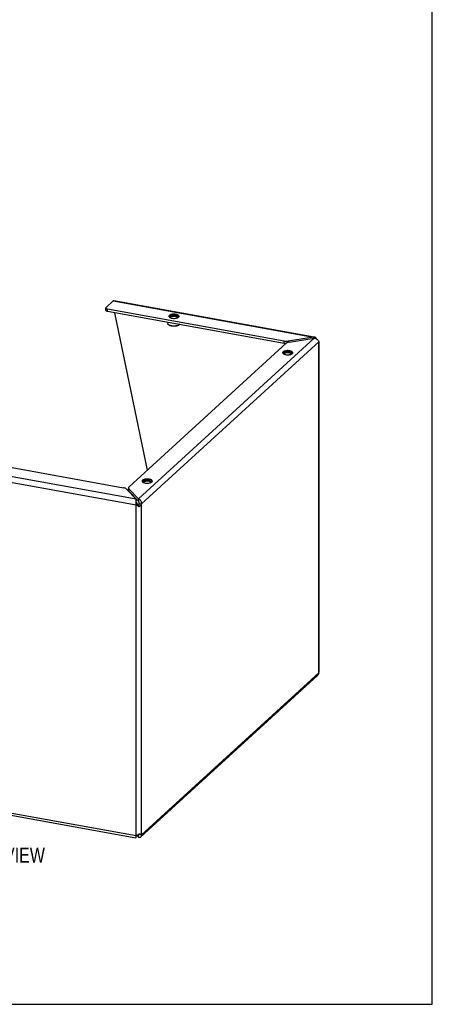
# Model space of a CAD drawing. Header units: inches. Extents: x 0 to 78.6, y 0 to 60.7.
# Tile 3 of 3: x 61.8 to 78.6, y 0 to 39.9. Entities that reach past the tile are written whole.
import ezdxf

# ---------------------------------------------------------------- set-up
doc = ezdxf.new("R2010")
doc.units = ezdxf.units.IN
doc.header["$LTSCALE"] = 4.321429
doc.header["$MEASUREMENT"] = 0
doc.layers.get('0').update_dxf_attribs({"linetype": 'CONTINUOUS'})
doc.layers.add('DIMENSIONS', color=7, linetype='CONTINUOUS')
doc.styles.get("Standard").update_dxf_attribs({"font": 'txt', "width": 0.8})

msp = doc.modelspace()

# ---------------------------------------------------------------- linework, layer by layer
at = {"color": 7, "linetype": 'Continuous'}
for p, q in [((78.571, 0), (78.571, 60.714)), ((65.337, 28.116), (65.337, 28.211)), ((65.412, 28.07), (65.412, 28.165)), ((72.565, 26.774), (65.412, 28.07)), ((67.03, 21.645), (65.701, 28.017)), ((68.184, 27.949), (68.184, 27.904)), ((67.85, 27.628), (67.85, 27.577)), ((67.885, 27.524), (67.876, 27.531)), ((68.153, 27.878), (68.164, 27.876)), ((68.315, 27.524), (68.324, 27.531)), ((68.324, 27.531), (68.321, 27.529)), ((72.565, 26.774), (72.565, 26.869)), ((72.593, 26.77), (72.565, 26.774)), ((72.734, 26.818), (72.734, 26.867)), ((73.749, 27.026), (73.749, 26.979)), ((72.764, 26.403), (72.775, 26.401)), ((72.795, 26.474), (72.795, 26.429)), ((67.07, 21.201), (67.08, 21.199)), ((67.101, 21.272), (67.101, 21.226)), ((66.26, 20.827), (66.26, 20.89)), ((66.274, 20.795), (66.274, 20.89)), ((66.664, 20.382), (66.274, 20.795)), ((66.563, 20.461), (66.563, 20.409)), ((66.664, 20.477), (66.664, 20.382)), ((66.565, 20.235), (66.607, 20.274)), ((66.649, 20.206), (66.639, 20.221)), ((66.655, 20.199), (66.649, 20.206)), ((66.663, 20.212), (66.655, 20.198)), ((66.663, 20.19), (66.655, 20.199)), ((66.693, 20.158), (66.663, 20.19)), ((66.681, 20.256), (66.676, 20.241)), ((66.69, 20.286), (66.785, 20.269)), ((66.563, 6.758), (66.563, 6.811)), ((66.652, 6.882), (66.664, 6.869)), ((66.687, 6.89), (66.664, 6.869)), ((66.664, 6.774), (66.664, 6.869)), ((66.683, 6.903), (66.686, 6.897)), ((66.686, 6.897), (66.692, 6.881)), ((66.785, 6.87), (66.69, 6.887)), ((0, 0), (78.571, 0))]:
    msp.add_line(p, q, dxfattribs=at)
at = {"color": 3, "linetype": 'Continuous'}
for p, q in [((65.348, 28.232), (65.636, 28.495)), ((65.636, 28.495), (73.749, 27.026)), ((65.666, 28.507), (73.779, 27.038)), ((72.565, 26.869), (65.412, 28.165)), ((67.902, 27.85), (67.915, 27.836)), ((67.915, 27.836), (67.933, 27.823)), ((68.191, 27.797), (68.221, 27.805)), ((68.221, 27.805), (68.249, 27.814)), ((68.249, 27.814), (68.271, 27.826)), ((68.271, 27.826), (68.289, 27.839)), ((68.289, 27.839), (68.3, 27.852)), ((66.279, 20.959), (72.65, 26.779)), ((73.788, 26.985), (66.664, 20.477)), ((66.785, 20.269), (73.971, 26.834)), ((73.749, 27.026), (72.734, 26.867)), ((72.772, 26.827), (73.788, 26.985)), ((73.971, 13.435), (73.971, 26.834)), ((73.978, 26.83), (73.971, 26.834)), ((73.972, 26.815), (73.974, 26.81)), ((73.985, 13.502), (73.985, 26.821)), ((72.513, 26.375), (72.526, 26.361)), ((72.526, 26.361), (72.544, 26.348)), ((72.802, 26.322), (72.833, 26.33)), ((72.833, 26.33), (72.86, 26.339)), ((72.86, 26.339), (72.882, 26.351)), ((72.882, 26.351), (72.9, 26.364)), ((72.9, 26.364), (72.912, 26.377)), ((58.904, 22.22), (66.058, 20.924)), ((58.383, 21.717), (66.565, 20.235)), ((66.563, 20.461), (58.451, 21.931)), ((66.818, 21.172), (66.831, 21.159)), ((66.831, 21.159), (66.85, 21.146)), ((67.165, 21.137), (67.188, 21.149)), ((67.188, 21.149), (67.205, 21.161)), ((67.205, 21.161), (67.217, 21.175)), ((66.174, 20.874), (66.563, 20.461)), ((66.664, 20.477), (66.274, 20.89)), ((67.107, 21.12), (67.138, 21.128)), ((67.138, 21.128), (67.165, 21.137)), ((66.551, 20.391), (66.55, 20.367)), ((66.586, 20.219), (66.565, 20.235)), ((66.565, 6.836), (66.565, 20.235)), ((66.607, 20.205), (66.586, 20.219)), ((66.629, 20.191), (66.607, 20.205)), ((66.712, 20.175), (66.693, 20.158)), ((66.785, 6.87), (66.785, 20.269)), ((66.76, 6.788), (73.916, 13.326)), ((66.785, 6.87), (73.971, 13.435)), ((61.236, 7.801), (66.565, 6.836)), ((61.274, 7.699), (66.554, 6.743)), ((66.565, 6.836), (66.559, 6.814)), ((66.565, 6.836), (66.586, 6.845)), ((66.593, 6.849), (66.664, 6.774)), ((66.629, 6.868), (66.65, 6.881)), ((66.65, 6.881), (66.672, 6.895)), ((66.672, 6.895), (66.693, 6.91)), ((66.693, 6.91), (66.712, 6.901)), ((66.712, 6.901), (66.731, 6.893)), ((66.731, 6.893), (66.748, 6.886))]:
    msp.add_line(p, q, dxfattribs=at)
for points in [[(65.636, 28.495), (65.647, 28.503), (65.657, 28.507), (65.666, 28.507)], [(65.348, 28.232), (65.34, 28.222), (65.337, 28.213), (65.337, 28.211)], [(65.337, 28.211), (65.339, 28.203), (65.346, 28.193), (65.357, 28.184), (65.372, 28.176), (65.39, 28.17), (65.412, 28.165)], [(68.184, 27.949), (68.15, 27.954), (68.115, 27.956), (68.079, 27.956), (68.043, 27.953), (68.01, 27.948), (67.979, 27.941), (67.952, 27.931), (67.929, 27.92), (67.912, 27.907), (67.9, 27.893), (67.894, 27.879), (67.894, 27.873)], [(68.307, 27.873), (68.305, 27.881), (68.299, 27.896), (68.286, 27.91), (68.267, 27.922), (68.244, 27.933), (68.216, 27.942), (68.184, 27.949)], [(67.894, 27.873), (67.895, 27.864), (67.902, 27.85)], [(67.933, 27.823), (67.957, 27.812), (67.984, 27.803), (68.016, 27.796)], [(68.016, 27.796), (68.051, 27.791), (68.086, 27.789), (68.122, 27.789), (68.157, 27.792), (68.191, 27.797)], [(68.3, 27.852), (68.306, 27.867), (68.307, 27.873)], [(72.565, 26.869), (72.593, 26.865), (72.621, 26.863), (72.649, 26.862), (72.678, 26.862), (72.706, 26.864), (72.734, 26.867)], [(72.772, 26.827), (72.746, 26.822), (72.722, 26.815), (72.7, 26.808), (72.68, 26.799), (72.664, 26.79), (72.65, 26.779)], [(73.799, 27.034), (73.784, 27.035), (73.767, 27.033), (73.749, 27.026)], [(73.788, 26.985), (73.815, 26.982), (73.841, 26.975), (73.866, 26.965), (73.89, 26.951), (73.911, 26.935), (73.929, 26.917), (73.945, 26.897), (73.957, 26.876), (73.966, 26.855), (73.971, 26.834)], [(73.817, 27.028), (73.801, 27.034), (73.799, 27.034)], [(73.846, 27.006), (73.832, 27.019), (73.817, 27.028)], [(73.873, 26.961), (73.869, 26.97), (73.858, 26.989), (73.846, 27.006)], [(73.985, 26.821), (73.985, 26.822), (73.983, 26.826), (73.978, 26.83)], [(72.795, 26.474), (72.761, 26.479), (72.726, 26.481), (72.69, 26.481), (72.654, 26.478), (72.621, 26.473), (72.59, 26.466), (72.563, 26.456), (72.54, 26.445), (72.523, 26.432), (72.511, 26.418), (72.505, 26.404), (72.505, 26.398)], [(72.505, 26.398), (72.506, 26.389), (72.513, 26.375)], [(72.544, 26.348), (72.568, 26.337), (72.595, 26.328), (72.627, 26.321)], [(72.918, 26.398), (72.917, 26.406), (72.91, 26.421), (72.897, 26.434), (72.878, 26.447), (72.855, 26.458), (72.827, 26.467), (72.795, 26.474)], [(72.912, 26.377), (72.917, 26.392), (72.918, 26.398)], [(72.627, 26.321), (72.662, 26.316), (72.697, 26.314), (72.733, 26.314), (72.768, 26.317), (72.802, 26.322)], [(67.101, 21.272), (67.066, 21.277), (67.031, 21.279), (66.995, 21.279), (66.96, 21.276), (66.926, 21.271), (66.896, 21.264), (66.868, 21.254), (66.846, 21.243), (66.828, 21.23), (66.817, 21.216), (66.811, 21.201), (66.81, 21.196)], [(66.81, 21.196), (66.812, 21.187), (66.818, 21.172)], [(66.85, 21.146), (66.873, 21.135), (66.901, 21.126), (66.933, 21.119)], [(67.223, 21.196), (67.222, 21.204), (67.215, 21.219), (67.202, 21.232), (67.184, 21.245), (67.16, 21.256), (67.133, 21.265), (67.101, 21.272)], [(67.217, 21.175), (67.223, 21.19), (67.223, 21.196)], [(66.174, 20.874), (66.161, 20.885), (66.146, 20.895), (66.128, 20.904), (66.107, 20.912), (66.083, 20.919), (66.058, 20.924)], [(66.279, 20.959), (66.269, 20.948), (66.262, 20.936), (66.26, 20.925), (66.26, 20.922)], [(66.26, 20.922), (66.261, 20.913), (66.266, 20.901), (66.274, 20.89)], [(66.933, 21.119), (66.967, 21.114), (67.002, 21.112), (67.038, 21.112), (67.074, 21.115), (67.107, 21.12)], [(66.55, 20.367), (66.55, 20.341), (66.552, 20.314), (66.555, 20.287)], [(66.563, 20.461), (66.56, 20.449), (66.556, 20.432), (66.553, 20.413), (66.551, 20.391)], [(66.785, 20.269), (66.786, 20.296), (66.784, 20.323), (66.778, 20.35), (66.768, 20.375), (66.756, 20.399), (66.741, 20.421), (66.724, 20.44), (66.705, 20.456), (66.685, 20.468), (66.664, 20.477)], [(66.555, 20.287), (66.559, 20.261), (66.565, 20.235)], [(66.693, 20.158), (66.672, 20.168), (66.65, 20.179), (66.629, 20.191)], [(66.785, 20.269), (66.775, 20.249), (66.762, 20.229), (66.748, 20.21), (66.731, 20.192), (66.712, 20.175)], [(73.971, 13.435), (73.966, 13.409), (73.957, 13.384), (73.945, 13.36), (73.929, 13.339), (73.916, 13.326)], [(73.971, 13.435), (73.978, 13.456), (73.983, 13.477), (73.985, 13.498), (73.985, 13.502)], [(66.559, 6.814), (66.555, 6.794), (66.552, 6.777), (66.55, 6.763), (66.55, 6.753)], [(66.586, 6.845), (66.607, 6.856), (66.629, 6.868)], [(66.664, 6.774), (66.685, 6.769), (66.705, 6.767), (66.724, 6.77), (66.741, 6.776), (66.756, 6.785), (66.76, 6.788)], [(66.748, 6.886), (66.762, 6.88), (66.775, 6.875), (66.785, 6.87)], [(66.76, 6.788), (66.768, 6.797), (66.778, 6.813), (66.784, 6.83), (66.786, 6.85), (66.785, 6.87)], [(66.55, 6.753), (66.551, 6.746), (66.553, 6.743), (66.554, 6.743)], [(66.554, 6.743), (66.556, 6.744), (66.56, 6.749), (66.563, 6.758)]]:
    msp.add_lwpolyline(points, dxfattribs=at)
at = {"color": 7, "linetype": 'Continuous'}
for points in [[(65.412, 28.07), (65.39, 28.075), (65.372, 28.081), (65.357, 28.089), (65.346, 28.098), (65.339, 28.108), (65.337, 28.116)], [(67.876, 27.531), (67.87, 27.537), (67.864, 27.543), (67.859, 27.55), (67.855, 27.557), (67.852, 27.564), (67.851, 27.571), (67.85, 27.577)], [(67.886, 27.524), (67.877, 27.531), (67.876, 27.531)], [(68.002, 27.478), (67.988, 27.481), (67.974, 27.485), (67.961, 27.488), (67.948, 27.492), (67.935, 27.497), (67.924, 27.501), (67.913, 27.506), (67.903, 27.512), (67.894, 27.517), (67.886, 27.523), (67.885, 27.524)], [(67.998, 27.484), (67.983, 27.487), (67.969, 27.49), (67.955, 27.494), (67.941, 27.498), (67.928, 27.503), (67.916, 27.508), (67.905, 27.513), (67.895, 27.519), (67.886, 27.524)], [(67.924, 27.87), (67.918, 27.866), (67.912, 27.861), (67.907, 27.856), (67.903, 27.851), (67.902, 27.849)], [(68.184, 27.904), (68.172, 27.906), (68.16, 27.907), (68.147, 27.909), (68.134, 27.91), (68.122, 27.91), (68.109, 27.911), (68.096, 27.911), (68.083, 27.911), (68.07, 27.91), (68.057, 27.909), (68.045, 27.908), (68.032, 27.906), (68.02, 27.904), (68.009, 27.902), (67.997, 27.9), (67.986, 27.897), (67.976, 27.894), (67.966, 27.89), (67.956, 27.887), (67.947, 27.883), (67.939, 27.879), (67.931, 27.875), (67.924, 27.87)], [(67.935, 27.823), (67.934, 27.825), (67.934, 27.83), (67.935, 27.835), (67.937, 27.84), (67.94, 27.845), (67.944, 27.85), (67.948, 27.854), (67.954, 27.859), (67.96, 27.863), (67.967, 27.868), (67.975, 27.871), (67.984, 27.875), (67.993, 27.879), (68.003, 27.882), (68.013, 27.885), (68.024, 27.887), (68.035, 27.889), (68.047, 27.891), (68.059, 27.892), (68.071, 27.893), (68.083, 27.894), (68.096, 27.895), (68.108, 27.894), (68.121, 27.894), (68.133, 27.893), (68.145, 27.892), (68.156, 27.891), (68.168, 27.889)], [(67.944, 27.818), (67.944, 27.821), (67.945, 27.825), (67.947, 27.83), (67.95, 27.835)], [(67.95, 27.835), (67.953, 27.839), (67.958, 27.844), (67.963, 27.848), (67.969, 27.852), (67.975, 27.856), (67.983, 27.86), (67.991, 27.863), (67.999, 27.866), (68.009, 27.869), (68.018, 27.872), (68.028, 27.874), (68.039, 27.876)], [(68.321, 27.529), (68.312, 27.523), (68.303, 27.517), (68.292, 27.512), (68.281, 27.507), (68.269, 27.502), (68.256, 27.497), (68.242, 27.493), (68.228, 27.489), (68.213, 27.486), (68.197, 27.483), (68.181, 27.481), (68.165, 27.478), (68.148, 27.477), (68.131, 27.476), (68.114, 27.475), (68.097, 27.475), (68.08, 27.475), (68.063, 27.476), (68.046, 27.477), (68.03, 27.479), (68.014, 27.481), (67.998, 27.484)], [(68.315, 27.524), (68.312, 27.522), (68.304, 27.516), (68.295, 27.511), (68.285, 27.505), (68.274, 27.5), (68.262, 27.496), (68.25, 27.491), (68.236, 27.487), (68.223, 27.484), (68.208, 27.48), (68.193, 27.478), (68.178, 27.475), (68.162, 27.473), (68.146, 27.472), (68.13, 27.471), (68.114, 27.47), (68.097, 27.47), (68.081, 27.47), (68.064, 27.471), (68.048, 27.472), (68.033, 27.474), (68.017, 27.476), (68.002, 27.478)], [(68.039, 27.876), (68.05, 27.878), (68.061, 27.879), (68.073, 27.88), (68.084, 27.881), (68.096, 27.881), (68.108, 27.881), (68.119, 27.881), (68.131, 27.88), (68.142, 27.879), (68.153, 27.878)], [(68.164, 27.876), (68.174, 27.874), (68.184, 27.871), (68.193, 27.869), (68.202, 27.866), (68.211, 27.863)], [(68.168, 27.889), (68.179, 27.887), (68.189, 27.884)], [(68.184, 27.904), (68.196, 27.901), (68.207, 27.899), (68.218, 27.896), (68.228, 27.893), (68.238, 27.889), (68.247, 27.886), (68.256, 27.882), (68.264, 27.878), (68.272, 27.873), (68.279, 27.869)], [(68.189, 27.884), (68.199, 27.881), (68.209, 27.878)], [(68.209, 27.878), (68.218, 27.875), (68.226, 27.871), (68.234, 27.867), (68.241, 27.863), (68.247, 27.858), (68.253, 27.854), (68.257, 27.849), (68.261, 27.844), (68.263, 27.839), (68.265, 27.834), (68.266, 27.829), (68.266, 27.824), (68.266, 27.823)], [(68.211, 27.863), (68.219, 27.859), (68.226, 27.855), (68.233, 27.851), (68.238, 27.847), (68.243, 27.843), (68.248, 27.838)], [(68.248, 27.838), (68.251, 27.834), (68.254, 27.829), (68.255, 27.825), (68.256, 27.82), (68.256, 27.818)], [(68.279, 27.869), (68.285, 27.864), (68.29, 27.859), (68.295, 27.855), (68.298, 27.85)], [(68.334, 27.541), (68.329, 27.535), (68.324, 27.531)], [(72.637, 26.767), (72.621, 26.768), (72.593, 26.77)], [(72.535, 26.395), (72.529, 26.391), (72.523, 26.386), (72.518, 26.381), (72.514, 26.376), (72.513, 26.374)], [(72.795, 26.429), (72.783, 26.431), (72.771, 26.432), (72.758, 26.434), (72.746, 26.435), (72.733, 26.435), (72.72, 26.436), (72.707, 26.436), (72.694, 26.435), (72.681, 26.435), (72.668, 26.434), (72.656, 26.433), (72.643, 26.431), (72.631, 26.429), (72.62, 26.427), (72.608, 26.425), (72.597, 26.422), (72.587, 26.419), (72.577, 26.415), (72.567, 26.412), (72.558, 26.408), (72.55, 26.404), (72.542, 26.4), (72.535, 26.395)], [(72.546, 26.348), (72.545, 26.35), (72.545, 26.355), (72.546, 26.36), (72.548, 26.365), (72.551, 26.37), (72.555, 26.375), (72.56, 26.379), (72.565, 26.384), (72.571, 26.388), (72.578, 26.393), (72.586, 26.396), (72.595, 26.4), (72.604, 26.404), (72.614, 26.407), (72.624, 26.409), (72.635, 26.412), (72.646, 26.414), (72.658, 26.416), (72.67, 26.417), (72.682, 26.418), (72.694, 26.419), (72.707, 26.419), (72.719, 26.419), (72.732, 26.419), (72.744, 26.418), (72.756, 26.417), (72.767, 26.416), (72.779, 26.414)], [(72.555, 26.343), (72.555, 26.346), (72.556, 26.35), (72.558, 26.355), (72.561, 26.36)], [(72.561, 26.36), (72.564, 26.364), (72.569, 26.369), (72.574, 26.373), (72.58, 26.377), (72.586, 26.381), (72.594, 26.385), (72.602, 26.388), (72.61, 26.391), (72.62, 26.394), (72.629, 26.397), (72.64, 26.399), (72.65, 26.401)], [(72.65, 26.401), (72.661, 26.403), (72.672, 26.404), (72.684, 26.405), (72.695, 26.406), (72.707, 26.406), (72.719, 26.406), (72.73, 26.406), (72.742, 26.405), (72.753, 26.404), (72.764, 26.403)], [(72.775, 26.401), (72.785, 26.399), (72.795, 26.396), (72.804, 26.394), (72.813, 26.391), (72.822, 26.388)], [(72.779, 26.414), (72.79, 26.412), (72.8, 26.409)], [(72.795, 26.429), (72.807, 26.426), (72.818, 26.424), (72.829, 26.421), (72.839, 26.418), (72.849, 26.414), (72.858, 26.411), (72.867, 26.407), (72.875, 26.403), (72.883, 26.398), (72.89, 26.394)], [(72.8, 26.409), (72.81, 26.406), (72.82, 26.403)], [(72.82, 26.403), (72.829, 26.4), (72.838, 26.396), (72.845, 26.392), (72.852, 26.388), (72.858, 26.383), (72.864, 26.379), (72.868, 26.374), (72.872, 26.369), (72.875, 26.364), (72.876, 26.359), (72.877, 26.354), (72.877, 26.349), (72.877, 26.348)], [(72.822, 26.388), (72.83, 26.384), (72.837, 26.38), (72.844, 26.376), (72.85, 26.372), (72.855, 26.368), (72.859, 26.363)], [(72.859, 26.363), (72.862, 26.359), (72.865, 26.354), (72.866, 26.35), (72.867, 26.345), (72.867, 26.343)], [(72.89, 26.394), (72.896, 26.389), (72.901, 26.384), (72.906, 26.38), (72.909, 26.375)], [(66.841, 21.193), (66.834, 21.189), (66.829, 21.184), (66.824, 21.179), (66.82, 21.174), (66.819, 21.172)], [(67.101, 21.226), (67.089, 21.228), (67.076, 21.23), (67.064, 21.232), (67.051, 21.233), (67.038, 21.233), (67.026, 21.234), (67.013, 21.234), (67, 21.233), (66.987, 21.233), (66.974, 21.232), (66.961, 21.231), (66.949, 21.229), (66.937, 21.227), (66.925, 21.225), (66.914, 21.223), (66.903, 21.22), (66.892, 21.217), (66.882, 21.213), (66.873, 21.21), (66.864, 21.206), (66.855, 21.202), (66.848, 21.198), (66.841, 21.193)], [(66.851, 21.146), (66.851, 21.148), (66.851, 21.153), (66.852, 21.158), (66.854, 21.163), (66.857, 21.168), (66.861, 21.173), (66.865, 21.177), (66.871, 21.182), (66.877, 21.186), (66.884, 21.19), (66.892, 21.194), (66.9, 21.198), (66.91, 21.202), (66.919, 21.205), (66.93, 21.207), (66.941, 21.21), (66.952, 21.212), (66.963, 21.214), (66.975, 21.215), (66.988, 21.216), (67, 21.217), (67.012, 21.217), (67.025, 21.217), (67.037, 21.217), (67.05, 21.216), (67.062, 21.215), (67.073, 21.213), (67.084, 21.212)], [(66.861, 21.141), (66.861, 21.144), (66.862, 21.148), (66.864, 21.153), (66.867, 21.158)], [(66.867, 21.158), (66.87, 21.162), (66.874, 21.167), (66.88, 21.171), (66.885, 21.175), (66.892, 21.179), (66.899, 21.183), (66.907, 21.186), (66.916, 21.189), (66.925, 21.192), (66.935, 21.195), (66.945, 21.197), (66.956, 21.199)], [(66.956, 21.199), (66.967, 21.201), (66.978, 21.202), (66.989, 21.203), (67.001, 21.204), (67.013, 21.204), (67.024, 21.204), (67.036, 21.204), (67.048, 21.203), (67.059, 21.202), (67.07, 21.201)], [(67.08, 21.199), (67.091, 21.197), (67.1, 21.194), (67.11, 21.192), (67.119, 21.189), (67.128, 21.186)], [(67.084, 21.212), (67.095, 21.209), (67.106, 21.207)], [(67.101, 21.226), (67.112, 21.224), (67.124, 21.222), (67.134, 21.219), (67.145, 21.216), (67.155, 21.212), (67.164, 21.209), (67.173, 21.205), (67.181, 21.201), (67.188, 21.196), (67.195, 21.192)], [(67.106, 21.207), (67.116, 21.204), (67.126, 21.201)], [(67.126, 21.201), (67.135, 21.198), (67.143, 21.194), (67.151, 21.19), (67.158, 21.186), (67.164, 21.181), (67.169, 21.177), (67.174, 21.172), (67.177, 21.167), (67.18, 21.162), (67.182, 21.157), (67.183, 21.152), (67.183, 21.147), (67.183, 21.146)], [(67.128, 21.186), (67.136, 21.182), (67.143, 21.178), (67.149, 21.174), (67.155, 21.17), (67.16, 21.166), (67.164, 21.161)], [(67.164, 21.161), (67.168, 21.157), (67.17, 21.152), (67.172, 21.148), (67.173, 21.143), (67.173, 21.141)], [(67.195, 21.192), (67.201, 21.187), (67.207, 21.182), (67.211, 21.178), (67.215, 21.173)], [(66.274, 20.795), (66.266, 20.806), (66.261, 20.818), (66.26, 20.827)], [(66.575, 20.34), (66.572, 20.347), (66.569, 20.359), (66.566, 20.372), (66.565, 20.384), (66.564, 20.395), (66.563, 20.406), (66.563, 20.409)], [(66.693, 20.322), (66.691, 20.333), (66.689, 20.344), (66.685, 20.354), (66.681, 20.363), (66.675, 20.37), (66.67, 20.377), (66.664, 20.382)], [(66.575, 20.34), (66.576, 20.337), (66.58, 20.327), (66.585, 20.317), (66.589, 20.306), (66.595, 20.295)], [(66.595, 20.295), (66.601, 20.284), (66.607, 20.274)], [(66.623, 20.247), (66.615, 20.26), (66.607, 20.274)], [(66.639, 20.221), (66.631, 20.234), (66.623, 20.247)], [(66.676, 20.241), (66.67, 20.226), (66.663, 20.212)], [(66.69, 20.286), (66.686, 20.271), (66.681, 20.256)], [(66.69, 20.286), (66.692, 20.298), (66.693, 20.31), (66.693, 20.322)], [(66.562, 6.789), (66.562, 6.788), (66.562, 6.788), (66.563, 6.792)], [(66.563, 6.792), (66.565, 6.798), (66.567, 6.807), (66.572, 6.817)], [(66.572, 6.817), (66.577, 6.829), (66.583, 6.842)], [(66.664, 6.869), (66.67, 6.865), (66.675, 6.863), (66.681, 6.862), (66.685, 6.862), (66.689, 6.864), (66.69, 6.865)], [(66.69, 6.865), (66.691, 6.867), (66.693, 6.871), (66.693, 6.876), (66.692, 6.881)]]:
    msp.add_lwpolyline(points, dxfattribs=at)

# ---------------------------------------------------------------- texts
at = {"layer": 'DIMENSIONS', "color": 2, "linetype": 'Continuous', "insert": (57.71, 6.351), "char_height": 0.60714, "width": 13.11429, "attachment_point": 2, "line_spacing_factor": 0.9}
msp.add_mtext('SCE-FK1518SS ISOMETRIC VIEW', dxfattribs=at)

doc.saveas('drawing.dxf')
